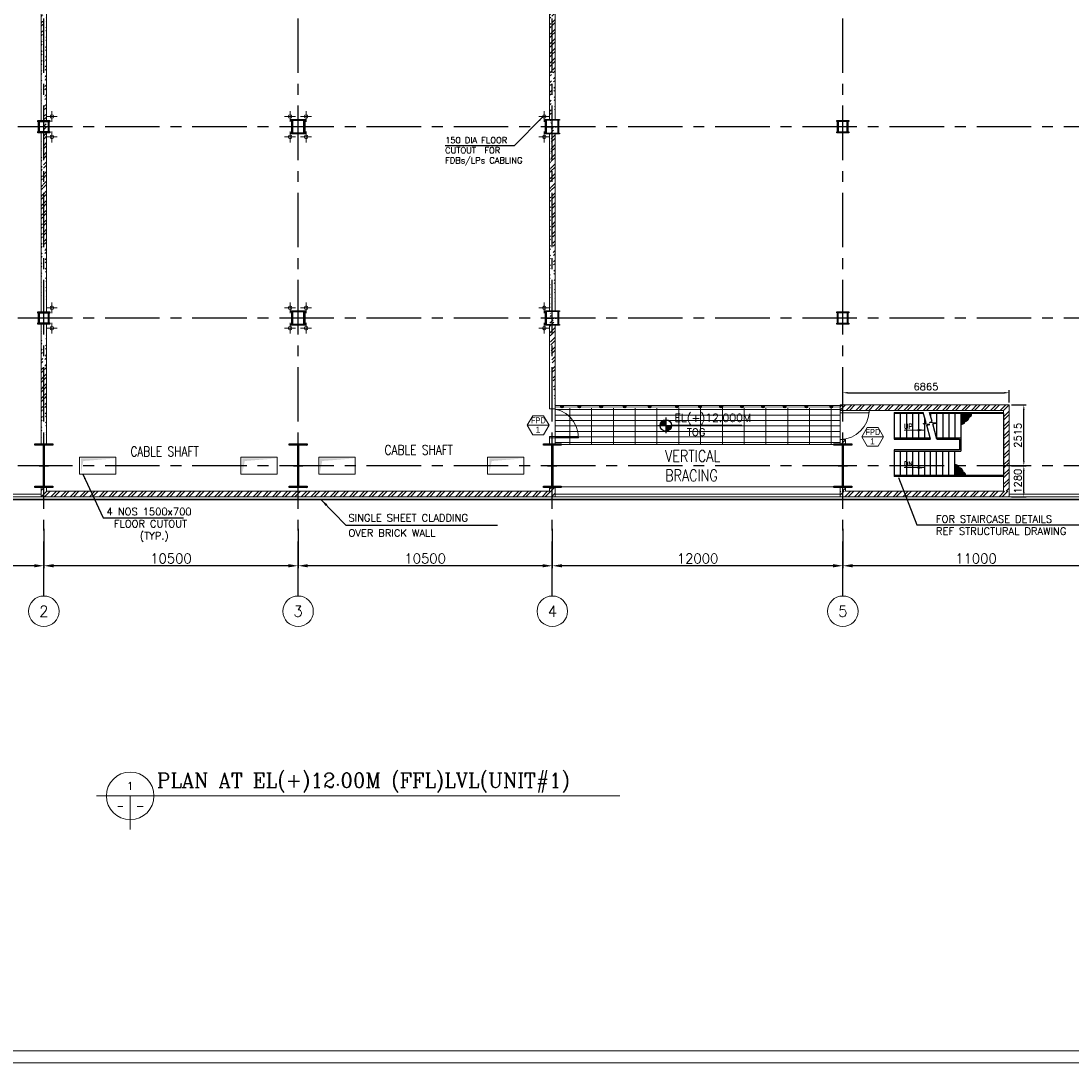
# Model space of a CAD drawing. Header units: inches. Extents: x 0 to 1544102, y -90707 to 23144100.
# Tile 128 of 181: x 477632 to 521000, y -90707 to -47677. Entities that reach past the tile are written whole.
import ezdxf
from ezdxf.enums import TextEntityAlignment as Align

# ---------------------------------------------------------------- set-up
doc = ezdxf.new("R2010")
doc.units = ezdxf.units.IN
doc.header["$LTSCALE"] = 1800
doc.header["$MEASUREMENT"] = 0
for name, pattern in [('CENTER', [2, 1.25, -0.25, 0.25, -0.25]), ('CENTER2', [1.125, 0.75, -0.125, 0.125, -0.125]), ('HIDDEN', [0.375, 0.25, -0.125])]:
    doc.linetypes.add(name, pattern=pattern)
doc.layers.get('0').update_dxf_attribs({"color": 253})
for name, color, linetype in [('1', 7, 'Continuous'), ('AUX COL', 1, 'Continuous'), ('BRACING', 1, 'HIDDEN'), ('CEN', 2, 'CENTER'), ('COL', 1, 'Continuous'), ('GRID', 251, 'CENTER'), ('STAIR', 2, 'Continuous'), ('STEEL', 231, 'Continuous')]:
    doc.layers.add(name, color=color, linetype=linetype)
for name, color, linetype, lineweight in [('2CON', 1, 'Continuous', 13), ('A-DOOR', 31, 'Continuous', 9), ('A-REMOVABLE GRATING', 252, 'Continuous', 9), ('A-WIN TAG', 3, 'Continuous', 13), ('A-WIN TAG TEXT', 3, 'Continuous', 13), ('CL', 8, 'CENTER', 15), ('CLAD-1', 3, 'Continuous', 15), ('DIM', 4, 'Continuous', 18), ('dimension line', 4, 'Continuous', 13), ('LEADER', 4, 'Continuous', 15), ('OPENING EO', 2, 'Continuous', 18), ('TEXT', 3, 'Continuous', 18), ('TIT', 4, 'Continuous', 13), ('WALL', 6, 'Continuous', 18), ('WALL HATCH', 251, 'Continuous', 13), ('WALL1', 6, 'Continuous', 18)]:
    doc.layers.add(name, color=color, linetype=linetype, lineweight=lineweight)
doc.styles.add('COMPLEX', font='complex')
doc.styles.add('ROAMNS', font='ROMANS.shx')
doc.styles.add('ROMANC', font='ROMANC.SHX')
doc.styles.add('ROMANS', font='romans.shx')
doc.styles.add('SIMPLEX-25', font='simplex.shx')
doc.styles.get("Standard").update_dxf_attribs({"font": 'arial.ttf'})
doc.linetypes.add('FENCELINE1', pattern='A,0.25,-0.1,[133,ltypeshp.shx,S=0.1,R=0,X=-0.1,Y=0],-0.1,1', length=1.45)
doc.dimstyles.new('270-TA-100', dxfattribs={"dimscale": 150, "dimtxt": 400, "dimasz": 2, "dimexe": 0.75, "dimexo": 1, "dimgap": 1, "dimtad": 1, "dimdec": 0, "dimzin": 12, "dimdsep": 46, "dimtxsty": 'ROMANS', "dimcen": 0, "dimclrd": 256, "dimclre": 256, "dimclrt": 6, "dimadec": 1, "dimazin": 3, "dimtfac": 1, "dimtdec": 0, "dimtix": 1, "dimtmove": 2, "dimatfit": 0, "dimfxl": 1.25, "dimarcsym": 2})
doc.dimstyles.new('DIM INT 1', dxfattribs={"dimtxt": 300, "dimasz": 200, "dimexe": 100, "dimexo": 100, "dimgap": 100, "dimtad": 1, "dimdec": 0, "dimzin": 13, "dimdsep": 46, "dimlunit": 5, "dimtxsty": 'ROAMNS', "dimblk2": 'OBLIQUE', "dimcen": 0.09, "dimclrd": 9, "dimclre": 9, "dimclrt": 4, "dimadec": 0, "dimazin": 0, "dimtfac": 1, "dimtdec": 0, "dimtix": 1, "dimtmove": 2, "dimatfit": 3, "dimfxl": 1, "dimtolj": 1, "dimtzin": 13, "dimarcsym": 0})
doc.dimstyles.new('DIM100 x2', dxfattribs={"dimscale": 0, "dimtxt": 400, "dimasz": 400, "dimexe": 100, "dimexo": 100, "dimgap": 100, "dimtad": 1, "dimdec": 0, "dimzin": 13, "dimdsep": 46, "dimtxsty": 'ROMANS', "dimblk2": 'OBLIQUE', "dimcen": 100, "dimdle": 100, "dimclrd": 9, "dimclre": 9, "dimclrt": 4, "dimadec": 0, "dimazin": 0, "dimtfac": 1.1, "dimtdec": 0, "dimtix": 1, "dimtmove": 2, "dimatfit": 3, "dimfxl": 1, "dimtolj": 1, "dimtzin": 13, "dimarcsym": 0})
doc.dimstyles.new('USER175', dxfattribs={"dimscale": 175, "dimtxt": 2, "dimasz": 1.75, "dimexe": 0, "dimexo": 0, "dimgap": 0.5, "dimtad": 1, "dimdec": 0, "dimzin": 0, "dimdsep": 46, "dimtxsty": 'ROMANS', "dimcen": 0, "dimclrd": 4, "dimclre": 4, "dimclrt": 4, "dimadec": 0, "dimazin": 0, "dimtfac": 0.09, "dimtdec": 0, "dimtix": 1, "dimtofl": 0, "dimtmove": 0, "dimatfit": 3, "dimfxl": 1, "dimtolj": 1, "dimtzin": 0, "dimarcsym": 0})
pattern_1 = [(45, (-98253.04, -205178.48), (-198.87378, 198.87378), []), (45, (-98120.46, -205178.48), (-198.87378, 198.87378), [])]

# ---------------------------------------------------------------- blocks, each defined once
blk = doc.blocks.new('A-ROW COLUMN')
at = {"layer": 'COL'}
h = blk.add_hatch(dxfattribs=at)
h.set_pattern_fill('ANSI31', color=256, scale=200, style=0)
h.set_pattern_definition([(45, (165226.353, 18853.894), (-17.67767, 17.67767), [])])
h.paths.add_polyline_path([(180799, 40890), (181539, 40890), (181539, 40840), (180799, 40840)])
h.paths.add_polyline_path([(181153, 42590), (181185, 42590), (181185, 40890), (181153, 40890)])
h.paths.add_polyline_path([(180799, 42640), (181539, 42640), (181539, 42590), (180799, 42590)])
blk.add_line((181169, 40840), (181169, 42640))
at = {"layer": 'CEN'}
for p, q in [((181169, 40840), (181169, 42640)), ((180977, 41740), (181360, 41740))]:
    blk.add_line(p, q, dxfattribs=at)
at = {"layer": 'COL'}
for points in [[(180799, 42640), (181539, 42640), (181539, 42590), (180799, 42590)], [(181153, 42590), (181185, 42590), (181185, 40890), (181153, 40890)], [(180799, 40890), (181539, 40890), (181539, 40840), (180799, 40840)]]:
    blk.add_lwpolyline(points, close=True, dxfattribs=at)
blk = doc.blocks.new('M_Single-Panel 1 - 1200 x 2100mm SD-282104-8_50M')
at = {"layer": 'A-DOOR', "lineweight": 18}
for p, q in [((549, 115), (549, 1315)), ((600, 1315), (549, 1315)), ((600, 115), (600, 1315)), ((600, 115), (549, 115))]:
    blk.add_line(p, q, dxfattribs=at)
at = {"layer": 'A-DOOR'}
blk.add_arc((600, 115), 1200, 90, 180, dxfattribs=at)
blk = doc.blocks.new('M_Door Single - 1200 x 2100mm D1-Level 1')
at = {"layer": 'A-DOOR'}
for p, q in [((500, 115), (500, 1315)), ((600, 1315), (500, 1315)), ((600, 115), (600, 1315)), ((600, 115), (500, 115))]:
    blk.add_line(p, q, dxfattribs=at)
blk.add_arc((600, 115), 1200, 90, 180, dxfattribs=at)
blk = doc.blocks.new('*D1627')
at = {"layer": 'Defpoints', "color": 0, "transparency": 16777216}
for p in [(499576, -68547), (511576, -69691), (499576, -70173)]:
    blk.add_point(p, dxfattribs=at)
at = {"layer": 'dimension line', "color": 9, "lineweight": -2, "transparency": 16777216}
for p, q in [((499576, -68647), (499576, -70273)), ((511576, -69791), (511576, -70273)), ((511176, -70173), (499976, -70173))]:
    blk.add_line(p, q, dxfattribs=at)
at = {"layer": 'dimension line', "color": 9, "transparency": 16777216}
for points in [[(499976, -70106), (499976, -70239), (499576, -70173)], [(511176, -70106), (511176, -70239), (511576, -70173)]]:
    blk.add_solid(points, dxfattribs=at)
at = {"layer": 'dimension line', "color": 4, "transparency": 16777216, "insert": (505576, -69873), "char_height": 400, "attachment_point": 5, "style": 'ROMANS'}
blk.add_mtext('\\A1;12000', dxfattribs=at)
blk = doc.blocks.new('_Oblique')
at = {"color": 0, "linetype": 'ByBlock', "lineweight": -2}
blk.add_line((-0.5, -0.5), (0.5, 0.5), dxfattribs=at)
blk = doc.blocks.new('*D1628')
at = {"layer": 'Defpoints', "color": 0, "transparency": 16777216}
for p in [(478576, -68547), (489076, -69691), (478576, -70173)]:
    blk.add_point(p, dxfattribs=at)
at = {"layer": 'dimension line', "color": 9, "lineweight": -2, "transparency": 16777216}
for p, q in [((478576, -68647), (478576, -70273)), ((489076, -69791), (489076, -70273)), ((488676, -70173), (478976, -70173))]:
    blk.add_line(p, q, dxfattribs=at)
at = {"layer": 'dimension line', "color": 9, "transparency": 16777216}
for points in [[(478976, -70106), (478976, -70239), (478576, -70173)], [(488676, -70106), (488676, -70239), (489076, -70173)]]:
    blk.add_solid(points, dxfattribs=at)
at = {"layer": 'dimension line', "color": 4, "transparency": 16777216, "insert": (483826, -69873), "char_height": 400, "attachment_point": 5, "style": 'ROMANS'}
blk.add_mtext('\\A1;10500', dxfattribs=at)
blk = doc.blocks.new('*D1629')
at = {"layer": 'Defpoints', "color": 0, "transparency": 16777216}
for p in [(489076, -68547), (499576, -69691), (489076, -70173)]:
    blk.add_point(p, dxfattribs=at)
at = {"layer": 'dimension line', "color": 9, "lineweight": -2, "transparency": 16777216}
for p, q in [((489076, -68647), (489076, -70273)), ((499576, -69791), (499576, -70273)), ((499176, -70173), (489476, -70173))]:
    blk.add_line(p, q, dxfattribs=at)
at = {"layer": 'dimension line', "color": 9, "transparency": 16777216}
for points in [[(489476, -70106), (489476, -70239), (489076, -70173)], [(499176, -70106), (499176, -70239), (499576, -70173)]]:
    blk.add_solid(points, dxfattribs=at)
at = {"layer": 'dimension line', "color": 4, "transparency": 16777216, "insert": (494326, -69873), "char_height": 400, "attachment_point": 5, "style": 'ROMANS'}
blk.add_mtext('\\A1;10500', dxfattribs=at)
blk = doc.blocks.new('*D1630')
at = {"layer": 'Defpoints', "color": 0, "transparency": 16777216}
for p in [(466576, -68547), (478576, -69691), (466576, -70173)]:
    blk.add_point(p, dxfattribs=at)
at = {"layer": 'dimension line', "color": 9, "lineweight": -2, "transparency": 16777216}
for p, q in [((466576, -68647), (466576, -70273)), ((478576, -69791), (478576, -70273)), ((478176, -70173), (466976, -70173))]:
    blk.add_line(p, q, dxfattribs=at)
at = {"layer": 'dimension line', "color": 9, "transparency": 16777216}
for points in [[(466976, -70106), (466976, -70239), (466576, -70173)], [(478176, -70106), (478176, -70239), (478576, -70173)]]:
    blk.add_solid(points, dxfattribs=at)
at = {"layer": 'dimension line', "color": 4, "transparency": 16777216, "insert": (472576, -69873), "char_height": 400, "attachment_point": 5, "style": 'ROMANS'}
blk.add_mtext('\\A1;12000', dxfattribs=at)
blk = doc.blocks.new('GRD')
at = {"layer": 'CL', "linetype": 'Continuous'}
blk.add_circle((0, 419.99985), 419.99985, dxfattribs=at)
at = {"layer": 'CL', "color": 4, "style": 'COMPLEX'}
blk.add_attdef('GRD', text='', height=300, dxfattribs=at).set_placement((0, 419.99985), align=Align.MIDDLE)
blk = doc.blocks.new('*D1631')
at = {"layer": 'Defpoints', "color": 0, "transparency": 16777216}
for p in [(511576, -68547), (522576, -69691), (511576, -70173)]:
    blk.add_point(p, dxfattribs=at)
at = {"layer": 'dimension line', "color": 9, "lineweight": -2, "transparency": 16777216}
for p, q in [((511576, -68647), (511576, -70273)), ((522576, -69791), (522576, -70273)), ((522176, -70173), (511976, -70173))]:
    blk.add_line(p, q, dxfattribs=at)
at = {"layer": 'dimension line', "color": 9, "transparency": 16777216}
for points in [[(511976, -70106), (511976, -70239), (511576, -70173)], [(522176, -70106), (522176, -70239), (522576, -70173)]]:
    blk.add_solid(points, dxfattribs=at)
at = {"layer": 'dimension line', "color": 4, "transparency": 16777216, "insert": (517076, -69873), "char_height": 400, "attachment_point": 5, "style": 'ROMANS'}
blk.add_mtext('\\A1;11000', dxfattribs=at)
blk = doc.blocks.new('*D1864')
at = {"layer": 'Defpoints', "color": 0, "transparency": 16777216}
for p in [(518441, -63028), (511576, -63526), (518441, -63526)]:
    blk.add_point(p, dxfattribs=at)
at = {"layer": 'DIM', "color": 9, "lineweight": -2, "transparency": 16777216}
for p, q in [((511576, -63426), (511576, -62928)), ((511776, -63028), (518241, -63028)), ((518441, -63426), (518441, -62928))]:
    blk.add_line(p, q, dxfattribs=at)
at = {"layer": 'DIM', "color": 9, "transparency": 16777216}
for points in [[(511776, -62995), (511776, -63062), (511576, -63028)], [(518241, -62995), (518241, -63062), (518441, -63028)]]:
    blk.add_solid(points, dxfattribs=at)
at = {"layer": 'DIM', "color": 4, "transparency": 16777216, "insert": (515008, -62778), "char_height": 300, "attachment_point": 5, "style": 'ROAMNS'}
blk.add_mtext('\\A1;6865', dxfattribs=at)
blk = doc.blocks.new('*D1865')
at = {"layer": 'Defpoints', "color": 0, "transparency": 16777216}
for p in [(518441, -63526), (519051, -63526), (518441, -66041)]:
    blk.add_point(p, dxfattribs=at)
at = {"layer": 'DIM', "color": 9, "lineweight": -2, "transparency": 16777216}
for p, q in [((518541, -63526), (519151, -63526)), ((519051, -65841), (519051, -63726)), ((518541, -66041), (519151, -66041))]:
    blk.add_line(p, q, dxfattribs=at)
at = {"layer": 'DIM', "color": 9, "transparency": 16777216}
for points in [[(519018, -63726), (519084, -63726), (519051, -63526)], [(519018, -65841), (519084, -65841), (519051, -66041)]]:
    blk.add_solid(points, dxfattribs=at)
at = {"layer": 'DIM', "color": 4, "transparency": 16777216, "insert": (518801, -64784), "char_height": 300, "attachment_point": 5, "rotation": 90, "style": 'ROAMNS'}
blk.add_mtext('\\A1;2515', dxfattribs=at)
blk = doc.blocks.new('*D1866')
at = {"layer": 'Defpoints', "color": 0, "transparency": 16777216}
for p in [(518441, -66041), (519051, -66041), (518441, -67321)]:
    blk.add_point(p, dxfattribs=at)
at = {"layer": 'DIM', "color": 9, "lineweight": -2, "transparency": 16777216}
for p, q in [((518541, -66041), (519151, -66041)), ((519051, -67121), (519051, -66241)), ((518541, -67321), (519151, -67321))]:
    blk.add_line(p, q, dxfattribs=at)
at = {"layer": 'DIM', "color": 9, "transparency": 16777216}
for points in [[(519018, -66241), (519084, -66241), (519051, -66041)], [(519018, -67121), (519084, -67121), (519051, -67321)]]:
    blk.add_solid(points, dxfattribs=at)
at = {"layer": 'DIM', "color": 4, "transparency": 16777216, "insert": (518801, -66681), "char_height": 300, "attachment_point": 5, "rotation": 90, "style": 'ROAMNS'}
blk.add_mtext('\\A1;1280', dxfattribs=at)
blk = doc.blocks.new('PL-FFL2')
at = {"layer": '1'}
h = blk.add_hatch(color=7, dxfattribs=at)
h.paths.add_polyline_path([(3.09, 1.96, 0.414214), (1.09, -0.04), (3.09, -0.04)])
h.paths.add_polyline_path([(5.09, -0.04), (3.09, -0.04), (3.09, -2.04, 0.414214)])
at = {"layer": '1', "color": 1, "linetype": 'Continuous'}
for p, q in [((3.09, 2.74), (3.09, -2.74)), ((29.24, 0), (4.78, 0)), ((4.78, 0), (5.09, 0)), ((0.31, -0.04), (5.09, -0.04))]:
    blk.add_line(p, q, dxfattribs=at)
blk.add_circle((3.09, -0.04), 2, dxfattribs=at)
at = {"layer": '1', "color": 4, "linetype": 'Continuous'}
blk.add_attdef('EL(+)', text='', height=2.75, dxfattribs=at).set_placement((18.98, 2.4), align=Align.MIDDLE)
at = {"layer": '1', "color": 3, "linetype": 'Continuous'}
blk.add_attdef('XXX', text='', height=2.5, dxfattribs=at).set_placement((18.44, -3.52), align=Align.MIDDLE)
blk = doc.blocks.new('STAIR AT A-ROW 3.50M')
at = {"layer": 'STAIR'}
h = blk.add_hatch(dxfattribs=at)
h.set_pattern_fill('GRATE', color=256, scale=1500, style=0)
h.set_pattern_definition([(0, (-137448.487, -31294.633), (0, 46.875), []), (90, (-137448.49, -31294.63), (-187.5, 1e-14), [])])
h.paths.add_polyline_path([(-917, -259, 0.269537), (-806, -119), (-1265, -119), (-1265, -549, 0.388318), (-1092, -447, 0.326637)])
h = blk.add_hatch(dxfattribs=at)
h.set_pattern_fill('GRATE', color=256, scale=1500, style=0)
h.set_pattern_definition([(0, (-137698.487, 28505.11), (0, -46.875), []), (270, (-137698.49, 28505.11), (-187.5, -1e-14), [])])
h.paths.add_polyline_path([(-1167, -2531, -0.269537), (-1056, -2670), (-1515, -2670), (-1515, -2241, -0.388318), (-1342, -2343, -0.326637)])
for p, q in [((-2813, -119), (-4015, -119)), ((-1265, -119), (-2542, -119)), ((495, -119), (-1265, -119)), ((-1265, -2670), (-4015, -2670)), ((495, -2670), (-1265, -2670))]:
    blk.add_line(p, q, dxfattribs=at)
at = {"layer": 'STAIR', "linetype": 'FENCELINE1', "ltscale": 0.25}
for points in [[(-4015, -69), (-2827, -69)], [(-2557, -69), (495, -69)], [(-4015, -1169), (-2521, -1169)], [(-2251, -1169), (-1315, -1169), (-1315, -1620), (-4015, -1620)], [(495, -2720), (-1265, -2720), (-4015, -2720)]]:
    blk.add_lwpolyline(points, dxfattribs=at)
at = {"layer": 'STAIR'}
for points in [[(-4015, -69), (-4015, -1169)], [(-3765, -119), (-3765, -1119)], [(-3515, -119), (-3515, -1119)], [(-3265, -119), (-3265, -1119)], [(-3015, -119), (-3015, -1119)], [(-2521, -1169), (-2677, -593), (-2549, -563), (-2818, -537), (-2699, -504), (-2827, -69)], [(-2765, -280), (-2765, -1119)], [(-2251, -1169), (-2422, -540), (-2294, -510), (-2563, -484), (-2444, -451), (-2557, -69)], [(-2515, -119), (-2515, -210)], [(-2265, -119), (-2265, -1119)], [(-2015, -119), (-2015, -1119)], [(-1765, -119), (-1765, -1119)], [(-1515, -119), (-1515, -1119)], [(-1265, -119), (-1265, -1670)], [(495, -119), (495, -2670)], [(-4015, -1119), (-2534, -1119)], [(-2265, -1119), (-1265, -1119)], [(-4015, -1620), (-4015, -2720)], [(-4015, -1670), (-1265, -1670)], [(-3765, -1670), (-3765, -2670)], [(-3515, -1670), (-3515, -2670)], [(-3265, -1670), (-3265, -2670)], [(-3015, -1670), (-3015, -2670)], [(-2765, -1670), (-2765, -2670)], [(-2515, -2670), (-2515, -1670)], [(-2265, -2670), (-2265, -1670)], [(-2015, -2670), (-2015, -1670)], [(-1765, -2670), (-1765, -1670)], [(-1515, -2670), (-1515, -1670)]]:
    blk.add_lwpolyline(points, dxfattribs=at)
for centre, radius, start, end in [((-1133, -233), 217, 280.8052, 353.161), ((-982, -93), 178, 291.2949, 351.6342), ((-1234, -403), 149, 258.1134, 343.0018), ((-1484, -2386), 149, 16.9982, 101.8866), ((-1383, -2557), 217, 6.839, 79.1948), ((-1232, -2696), 178, 8.3658, 68.7051)]:
    blk.add_arc(centre, radius, start, end, dxfattribs=at)
at = {"layer": 'TEXT', "style": 'ROMANC'}
for s, p in [('UP', (-3618, -744)), ('DN', (-3618, -2295))]:
    blk.add_text(s, height=200, dxfattribs=at).set_placement(p)
at = {"layer": 'DIM'}
for points in [[(-2736, -798), (-3600, -798)], [(-2736, -2349), (-3600, -2349)]]:
    blk.add_leader(points, dimstyle='USER175', dxfattribs=at)

msp = doc.modelspace()

# ---------------------------------------------------------------- hatches: boundary and pattern name
h = msp.add_hatch(color=256)
h.dxf.hatch_style = 1
h.paths.add_polyline_path([(499931.83, -63606.1, 1), (500031.83, -63606.1, 1)])
h = msp.add_hatch(color=256)
h.dxf.hatch_style = 1
h.paths.add_polyline_path([(500643.92, -63606.1, 1), (500743.92, -63606.1, 1)])
h = msp.add_hatch(color=256)
h.dxf.hatch_style = 1
h.paths.add_polyline_path([(501544.75, -63606.1, 1), (501644.75, -63606.1, 1)])
h = msp.add_hatch(color=256)
h.dxf.hatch_style = 1
h.paths.add_polyline_path([(502516.34, -63606.1, 1), (502616.34, -63606.1, 1)])
h = msp.add_hatch(color=256)
h.dxf.hatch_style = 1
h.paths.add_polyline_path([(503548.25, -63606.1, 1), (503648.25, -63606.1, 1)])
h = msp.add_hatch(color=256)
h.dxf.hatch_style = 1
h.paths.add_polyline_path([(504675.3, -63606.1, 1), (504775.3, -63606.1, 1)])
h = msp.add_hatch(color=256)
h.dxf.hatch_style = 1
h.paths.add_polyline_path([(505627.45, -63606.1, 1), (505727.45, -63606.1, 1)])
h = msp.add_hatch(color=256)
h.dxf.hatch_style = 1
h.paths.add_polyline_path([(506501.88, -63606.1, 1), (506601.88, -63606.1, 1)])
h = msp.add_hatch(color=256)
h.dxf.hatch_style = 1
h.paths.add_polyline_path([(507356.88, -63606.1, 1), (507456.88, -63606.1, 1)])
h = msp.add_hatch(color=256)
h.dxf.hatch_style = 1
h.paths.add_polyline_path([(508231.31, -63606.1, 1), (508331.31, -63606.1, 1)])
h = msp.add_hatch(color=256)
h.dxf.hatch_style = 1
h.paths.add_polyline_path([(509125.17, -63606.1, 1), (509225.17, -63606.1, 1)])
h = msp.add_hatch(color=256)
h.dxf.hatch_style = 1
h.paths.add_polyline_path([(510019.03, -63606.1, 1), (510119.03, -63606.1, 1)])
h = msp.add_hatch(color=256)
h.dxf.hatch_style = 1
h.paths.add_polyline_path([(511048.91, -63606.1, 1), (511148.91, -63606.1, 1)])
at = {"layer": 'A-REMOVABLE GRATING'}
h = msp.add_hatch(dxfattribs=at)
h.set_pattern_fill('GRATE', color=256, scale=7200, style=0)
h.set_pattern_definition([(0, (-122500, -177126.32), (0, 225), []), (90, (-122500, -177126.3), (-900, 6e-14), [])])
h.paths.add_polyline_path([(511460.79, -65156.1), (511460.79, -63656.1), (499690.79, -63656.1), (499690.79, -65156.1)])
at = {"layer": 'WALL HATCH'}
h = msp.add_hatch(dxfattribs=at)
h.set_pattern_fill('ANSI32', color=256, scale=750, style=0)
edge = h.paths.add_edge_path()
edge.add_line((499690.79, -23841.43), (499690.79, -35141.43))
edge.add_line((499460.79, -23841.43), (499460.79, -35141.43))
edge.add_line((499690.79, -36941.43), (499690.79, -45741.43))
edge.add_line((499460.79, -36941.43), (499460.79, -45741.43))
edge.add_line((499690.79, -46341.43), (499690.79, -51741.43))
edge.add_line((499460.79, -46341.43), (499460.79, -51741.43))
edge.add_line((499690.79, -52341.43), (499690.79, -59641.43))
edge.add_line((499460.79, -52341.43), (499460.79, -59641.43))
edge.add_line((499690.79, -60241.43), (499690.79, -63686.24))
edge.add_line((499460.79, -60241.43), (499460.79, -63686.24))
h = msp.add_hatch(dxfattribs=at)
h.set_pattern_fill('ANSI32', color=256, scale=750, style=0)
edge = h.paths.add_edge_path()
edge.add_line((478690.79, -52291.43), (478690.79, -59691.43))
edge.add_line((478460.79, -52291.43), (478460.79, -59691.43))
edge.add_line((478690.79, -46291.43), (478690.79, -51791.43))
edge.add_line((478460.79, -46291.43), (478460.79, -51791.43))
edge.add_line((478690.79, -36941.43), (478690.79, -45791.43))
edge.add_line((478460.79, -36941.43), (478460.79, -45791.43))
h = msp.add_hatch(dxfattribs=at)
h.set_pattern_fill('ANSI32', color=256, scale=750, style=0)
edge = h.paths.add_edge_path()
edge.add_line((478690.79, -60191.43), (478690.79, -65141.43))
edge.add_line((478460.79, -60191.43), (478460.79, -65141.43))
h = msp.add_hatch(dxfattribs=at)
h.set_pattern_fill('ANSI32', color=256, scale=750, style=0)
h.set_pattern_definition(pattern_1)
h.paths.add_polyline_path([(511460.79, -63756.43), (511790.79, -63756.43), (511790.79, -63541.1), (511460.79, -63541.1)])
h.paths.add_polyline_path([(511690.79, -66941.43), (511460.79, -66941.43), (511460.79, -67091.43), (511690.79, -67091.43)])
edge = h.paths.add_edge_path()
edge.add_line((511460.79, -65141.43), (511690.79, -65141.43))
edge.add_line((511690.79, -65141.43), (511690.79, -64971.1))
edge.add_arc((511690.79, -63771.1), 1200, 258.949935, 270, ccw=False)
edge.add_line((511460.79, -64948.85), (511460.79, -65141.43))
h = msp.add_hatch(dxfattribs=at)
h.set_pattern_fill('ANSI32', color=256, scale=750, style=0)
h.set_pattern_definition(pattern_1)
h.paths.add_polyline_path([(511790.79, -63526.43), (511790.79, -63756.43), (518210.79, -63756.43), (518210.79, -66041.43), (518440.79, -66041.43), (518440.79, -63526.43)])
h.paths.add_polyline_path([(518210.79, -67091.43), (518440.79, -67091.43), (518440.79, -66041.43), (518210.79, -66041.43)])
h = msp.add_hatch(dxfattribs=at)
h.set_pattern_fill('ANSI32', color=256, scale=750, style=0)
h.set_pattern_definition([(45, (24861.96, 29156.43), (-198.87378, 198.87378), []), (45, (24994.54, 29156.43), (-198.87378, 198.87378), [])])
h.paths.add_polyline_path([(499690.79, -66941.43), (499460.79, -66941.43), (499460.79, -67091.43), (478690.79, -67091.43), (478690.79, -66941.43), (478460.79, -66941.43), (478460.79, -67321.43), (499690.79, -67321.43)])
h = msp.add_hatch(dxfattribs=at)
h.set_pattern_fill('ANSI32', color=256, scale=750, style=0)
h.set_pattern_definition([(45, (24246.96, 29156.43), (-198.87378, 198.87378), []), (45, (24379.54, 29156.43), (-198.87378, 198.87378), [])])
h.paths.add_polyline_path([(518440.79, -67091.43), (511460.79, -67091.43), (511460.79, -67321.43), (518440.79, -67321.43)])

# ---------------------------------------------------------------- linework, layer by layer
at = {"color": 2, "linetype": 'CENTER2', "ltscale": 0.15}
for p, q in [((478800.79, -52041.43), (478350.79, -52041.43)), ((478575.79, -52291.43), (478575.79, -51791.43)), ((511800.79, -52041.43), (511350.79, -52041.43)), ((511575.79, -52291.43), (511575.79, -51791.43)), ((478575.79, -60191.43), (478575.79, -59691.43)), ((511575.79, -60191.43), (511575.79, -59691.43)), ((478800.79, -59941.43), (478350.79, -59941.43)), ((511800.79, -59941.43), (511350.79, -59941.43))]:
    msp.add_line(p, q, dxfattribs=at)
at = {"color": 2, "linetype": 'CENTER2', "ltscale": 0.25}
for p, q in [((489350.79, -52041.43), (488800.79, -52041.43)), ((489075.79, -52341.43), (489075.79, -51741.43)), ((499300.79, -52041.43), (499850.79, -52041.43)), ((499575.79, -52341.43), (499575.79, -51741.43)), ((489075.79, -60241.43), (489075.79, -59641.43)), ((499575.79, -60241.43), (499575.79, -59641.43)), ((489350.79, -59941.43), (488800.79, -59941.43)), ((499300.79, -59941.43), (499850.79, -59941.43))]:
    msp.add_line(p, q, dxfattribs=at)
msp.add_lwpolyline([(499690.79, -63556.1), (511460.79, -63556.1)])
for centre in [(499981.83, -63606.1), (500693.92, -63606.1), (501594.75, -63606.1), (502566.34, -63606.1), (503598.25, -63606.1), (504725.3, -63606.1), (505677.45, -63606.1), (506551.88, -63606.1), (507406.88, -63606.1), (508281.31, -63606.1), (509175.17, -63606.1), (510069.03, -63606.1), (511098.91, -63606.1)]:
    msp.add_circle(centre, 50)
at = {"layer": '2CON'}
for p, q in [((499441, -64371.07), (498541, -64371.07)), ((513257.81, -64846.36), (512357.81, -64846.36))]:
    msp.add_line(p, q, dxfattribs=at)
at = {"layer": 'A-DOOR'}
for points in [[(442445.65, 81413.39), (665120.48, 81413.39), (665120.48, -90706.52), (442445.65, -90706.52)], [(442945.65, 80913.39), (664620.48, 80913.39), (664620.48, -90206.52), (442945.65, -90206.52)]]:
    msp.add_lwpolyline(points, close=True, dxfattribs=at)
at = {"layer": 'A-REMOVABLE GRATING'}
for p, q in [((499690.79, -64886.24), (499690.79, -63686.24)), ((511460.79, -63556.1), (511460.79, -65156.1))]:
    msp.add_line(p, q, dxfattribs=at)
at = {"layer": 'A-WIN TAG'}
for points in [[(498766, -63981.36), (498541, -64371.07), (498766, -64760.78), (499216, -64760.78), (499441, -64371.07), (499216, -63981.36)], [(512582.81, -64456.65), (512357.81, -64846.36), (512582.81, -65236.07), (513032.81, -65236.07), (513257.81, -64846.36), (513032.81, -64456.65)]]:
    msp.add_lwpolyline(points, close=True, dxfattribs=at)
at = {"layer": 'AUX COL'}
for p, q in [((478350.79, -52241.43), (478350.79, -51841.43)), ((478390.79, -52241.43), (478390.79, -51841.43)), ((478760.79, -52241.43), (478760.79, -51841.43)), ((478800.79, -52241.43), (478800.79, -51841.43)), ((488800.79, -51791.43), (488800.79, -52291.43)), ((488850.79, -51791.43), (488850.79, -52291.43)), ((489300.79, -51791.43), (489300.79, -52291.43)), ((489350.79, -51791.43), (489350.79, -52291.43)), ((499300.79, -52305.43), (499300.79, -51777.43)), ((499336.79, -52305.43), (499336.79, -51777.43)), ((499814.79, -52305.43), (499814.79, -51777.43)), ((499850.79, -52305.43), (499850.79, -51777.43)), ((511350.79, -52251.43), (511350.79, -51831.43)), ((511390.79, -52251.43), (511390.79, -51831.43)), ((511760.79, -52251.43), (511760.79, -51831.43)), ((511800.79, -52251.43), (511800.79, -51831.43)), ((478350.79, -60141.43), (478350.79, -59741.43)), ((478390.79, -60141.43), (478390.79, -59741.43)), ((478760.79, -60141.43), (478760.79, -59741.43)), ((478800.79, -60141.43), (478800.79, -59741.43)), ((488800.79, -59691.43), (488800.79, -60191.43)), ((488850.79, -59691.43), (488850.79, -60191.43)), ((489300.79, -59691.43), (489300.79, -60191.43)), ((489350.79, -59691.43), (489350.79, -60191.43)), ((499300.79, -60205.43), (499300.79, -59677.43)), ((499336.79, -60205.43), (499336.79, -59677.43)), ((499814.79, -60205.43), (499814.79, -59677.43)), ((499850.79, -60205.43), (499850.79, -59677.43)), ((511350.79, -60155.43), (511350.79, -59727.43)), ((511378.79, -60155.43), (511378.79, -59727.43)), ((511772.79, -60155.43), (511772.79, -59727.43)), ((511800.79, -60155.43), (511800.79, -59727.43))]:
    msp.add_line(p, q, dxfattribs=at)
for points in [[(478325.79, -51791.43), (478825.79, -51791.43), (478825.79, -51841.43), (478325.79, -51841.43)], [(488775.79, -51741.43), (489375.79, -51741.43), (489375.79, -51791.43), (488775.79, -51791.43)], [(499275.79, -51741.43), (499875.79, -51741.43), (499875.79, -51777.43), (499275.79, -51777.43)], [(511325.79, -51791.43), (511825.79, -51791.43), (511825.79, -51831.43), (511325.79, -51831.43)], [(478325.79, -52241.43), (478825.79, -52241.43), (478825.79, -52291.43), (478325.79, -52291.43)], [(488775.79, -52291.43), (489375.79, -52291.43), (489375.79, -52341.43), (488775.79, -52341.43)], [(499275.79, -52305.43), (499875.79, -52305.43), (499875.79, -52341.43), (499275.79, -52341.43)], [(511325.79, -52251.43), (511825.79, -52251.43), (511825.79, -52291.43), (511325.79, -52291.43)], [(478325.79, -59691.43), (478825.79, -59691.43), (478825.79, -59741.43), (478325.79, -59741.43)], [(488775.79, -59641.43), (489375.79, -59641.43), (489375.79, -59691.43), (488775.79, -59691.43)], [(499275.79, -59641.43), (499875.79, -59641.43), (499875.79, -59677.43), (499275.79, -59677.43)], [(511325.79, -59691.43), (511825.79, -59691.43), (511825.79, -59727.43), (511325.79, -59727.43)], [(478325.79, -60141.43), (478825.79, -60141.43), (478825.79, -60191.43), (478325.79, -60191.43)], [(488775.79, -60191.43), (489375.79, -60191.43), (489375.79, -60241.43), (488775.79, -60241.43)], [(499275.79, -60205.43), (499875.79, -60205.43), (499875.79, -60241.43), (499275.79, -60241.43)], [(511325.79, -60155.43), (511825.79, -60155.43), (511825.79, -60191.43), (511325.79, -60191.43)]]:
    msp.add_lwpolyline(points, close=True, dxfattribs=at)
at = {"layer": 'BRACING', "const_width": 40}
for points in [[(499945.79, -65166.43), (511205.79, -65166.43)], [(499945.79, -66916.43), (511205.79, -66916.43)]]:
    msp.add_lwpolyline(points, dxfattribs=at)
at = {"layer": 'CL'}
for p, q in [((478906.09, -51394.95), (478906.09, -51844.95)), ((488745.92, -51394.95), (488745.92, -51844.95)), ((489406.09, -51394.95), (489406.09, -51844.95)), ((499245.92, -51394.95), (499245.92, -51844.95)), ((479131.09, -51619.95), (478681.09, -51619.95)), ((488970.92, -51619.95), (488520.92, -51619.95)), ((489631.09, -51619.95), (489181.09, -51619.95)), ((499470.92, -51619.95), (499020.92, -51619.95)), ((479131.09, -52462.95), (478681.09, -52462.95)), ((478906.09, -52237.95), (478906.09, -52687.95)), ((488970.92, -52462.95), (488520.92, -52462.95)), ((488745.92, -52237.95), (488745.92, -52687.95)), ((489631.09, -52462.95), (489181.09, -52462.95)), ((489406.09, -52237.95), (489406.09, -52687.95)), ((499470.92, -52462.95), (499020.92, -52462.95)), ((499245.92, -52237.95), (499245.92, -52687.95)), ((478906.09, -59294.95), (478906.09, -59744.95)), ((488745.92, -59294.95), (488745.92, -59744.95)), ((489406.09, -59294.95), (489406.09, -59744.95)), ((499245.92, -59294.95), (499245.92, -59744.95)), ((479131.09, -59519.95), (478681.09, -59519.95)), ((488970.92, -59519.95), (488520.92, -59519.95)), ((489631.09, -59519.95), (489181.09, -59519.95)), ((499470.92, -59519.95), (499020.92, -59519.95)), ((478906.09, -60137.95), (478906.09, -60587.95)), ((488745.92, -60137.95), (488745.92, -60587.95)), ((489406.09, -60137.95), (489406.09, -60587.95)), ((499245.92, -60137.95), (499245.92, -60587.95)), ((479131.09, -60362.95), (478681.09, -60362.95)), ((488970.92, -60362.95), (488520.92, -60362.95)), ((489631.09, -60362.95), (489181.09, -60362.95)), ((499470.92, -60362.95), (499020.92, -60362.95))]:
    msp.add_line(p, q, dxfattribs=at)
at = {"layer": 'CLAD-1', "flags": 128}
for points in [[(526555.28, -67449.43), (465672.79, -67449.43), (465672.79, -34633.43), (466332.79, -34633.43)], [(526555.28, -67421.43), (465700.79, -67421.43), (465700.79, -34661.43), (466360.79, -34661.43)]]:
    msp.add_lwpolyline(points, dxfattribs=at)
at = {"layer": 'GRID'}
for p, q in [((511575.79, -71422), (511575.79, -19541.43)), ((478575.79, -71422), (478575.79, -20041.43)), ((489075.79, -71422), (489075.79, -20041.43)), ((499575.79, -71422), (499575.79, -20041.43)), ((526555.28, -52041.43), (464575.79, -52041.43)), ((526555.28, -59941.43), (464575.79, -59941.43)), ((526555.28, -66041.43), (461840.78, -66041.43))]:
    msp.add_line(p, q, dxfattribs=at)
at = {"layer": 'OPENING EO'}
for points in [[(480050.95, -65691.43), (481550.95, -65691.43), (481550.95, -66391.43), (480050.95, -66391.43)], [(486715.92, -65691.43), (488215.92, -65691.43), (488215.92, -66391.43), (486715.92, -66391.43)], [(489935.98, -65691.43), (491435.98, -65691.43), (491435.98, -66391.43), (489935.98, -66391.43)], [(496901.21, -65691.43), (498401.21, -65691.43), (498401.21, -66391.43), (496901.21, -66391.43)]]:
    msp.add_lwpolyline(points, close=True, dxfattribs=at)
at = {"layer": 'OPENING EO', "color": 7}
for centre in [(478906.09, -51619.95), (488745.92, -51619.95), (489406.09, -51619.95), (499245.92, -51619.95), (478906.09, -52462.95), (488745.92, -52462.95), (489406.09, -52462.95), (499245.92, -52462.95), (478906.09, -59519.95), (488745.92, -59519.95), (489405.67, -59519.95), (499245.92, -59519.95), (478906.09, -60362.95), (488745.92, -60362.95), (489406.09, -60362.95), (499245.92, -60362.95)]:
    msp.add_circle(centre, 75, dxfattribs=at)
at = {"layer": 'OPENING EO', "color": 5}
for points in [[(481497.35, -65741.43), (480108.67, -65741.43), (480205.51, -65847.07), (480108.67, -66341.43)], [(488164.56, -65741.43), (486775.88, -65741.43), (486872.71, -65847.07), (486775.88, -66341.43)], [(491364.71, -65741.43), (489976.03, -65741.43), (490072.86, -65847.07), (489976.03, -66341.43)], [(498364.96, -65741.43), (496976.28, -65741.43), (497073.11, -65847.07), (496976.28, -66341.43)]]:
    msp.add_solid(points, dxfattribs=at)
at = {"layer": 'STEEL', "const_width": 15}
for points in [[(511460.79, -63656.1), (499690.79, -63656.1)], [(499575.79, -65156.1), (511460.79, -65156.1)]]:
    msp.add_lwpolyline(points, dxfattribs=at)
at = {"layer": 'TIT'}
for p, q in [((480754.01, -79675.78), (502359.26, -79675.78)), ((482142.51, -79675.78), (482142.51, -81064.28))]:
    msp.add_line(p, q, dxfattribs=at)
msp.add_circle((482142.51, -79675.78), 981.82, dxfattribs=at)
at = {"layer": 'WALL'}
for p, q in [((478460.79, -46291.43), (478460.79, -51791.43)), ((478690.79, -46291.43), (478690.79, -51791.43)), ((499460.79, -46341.43), (499460.79, -51741.43)), ((499690.79, -46341.43), (499690.79, -51741.43)), ((478460.79, -52291.43), (478460.79, -59691.43)), ((478690.79, -52291.43), (478690.79, -59691.43)), ((499460.79, -52341.43), (499460.79, -59641.43)), ((499690.79, -52341.43), (499690.79, -59641.43)), ((478460.79, -60191.43), (478460.79, -65141.43)), ((478690.79, -60191.43), (478690.79, -65141.43)), ((499460.79, -60241.43), (499460.79, -63686.24)), ((499690.79, -60241.43), (499690.79, -63686.24)), ((499460.79, -63686.24), (499690.79, -63686.24)), ((511460.79, -63526.43), (511790.79, -63526.43)), ((518440.79, -63526.43), (511790.79, -63526.43)), ((518440.79, -63771.1), (518440.79, -63526.43)), ((518440.79, -67321.43), (518440.79, -63541.1)), ((511690.79, -63756.43), (511790.79, -63756.43)), ((518210.79, -63756.43), (511790.79, -63756.43)), ((518210.79, -67091.43), (518210.79, -63756.43)), ((499460.79, -64886.24), (499460.79, -65141.43)), ((499690.79, -64886.24), (499460.79, -64886.24)), ((499690.79, -64886.24), (499690.79, -65141.43)), ((511460.79, -65141.43), (511460.79, -64956.1)), ((511690.79, -65141.43), (511690.79, -64956.1)), ((478460.79, -66941.43), (478460.79, -67321.43)), ((478690.79, -66941.43), (478690.79, -67091.43)), ((499460.79, -66941.43), (499460.79, -67091.43)), ((499690.79, -66941.43), (499690.79, -67321.43)), ((511460.79, -67321.43), (511460.79, -66941.43)), ((511690.79, -67091.43), (511690.79, -66941.43))]:
    msp.add_line(p, q, dxfattribs=at)
at = {"layer": 'WALL', "flags": 128}
for points in [[(511690.79, -63756.43), (511460.79, -63756.43), (511460.79, -63526.43)], [(511690.79, -64956.1), (511460.79, -64956.1)]]:
    msp.add_lwpolyline(points, dxfattribs=at)
at = {"layer": 'WALL1'}
for p, q in [((478690.79, -66941.43), (478460.79, -66941.43)), ((499460.79, -67091.43), (478690.79, -67091.43)), ((499460.79, -67091.43), (478690.79, -67091.43)), ((499460.79, -67091.43), (478690.79, -67091.43)), ((499690.79, -66941.43), (499460.79, -66941.43)), ((518210.79, -67091.43), (511690.79, -67091.43)), ((526549.28, -67321.43), (465800.79, -67321.43)), ((478460.79, -67221.43), (465900.79, -67221.43)), ((499690.79, -67321.43), (478460.79, -67321.43)), ((511460.79, -67221.43), (499690.79, -67221.43)), ((517945.79, -67321.43), (511945.79, -67321.43)), ((526549.28, -67221.43), (518440.79, -67221.43))]:
    msp.add_line(p, q, dxfattribs=at)

# ---------------------------------------------------------------- block references
at = {"layer": '1'}
ref = msp.add_blockref('PL-FFL2', (503894.42, -64375.01), dxfattribs=dict(at, xscale=120, yscale=120, zscale=120))
ref.add_attrib('XXX', 'TOG', dxfattribs={"layer": '0', "color": 3, "linetype": 'Continuous', "height": 300, "style": 'SIMPLEX-25'}).set_placement((505516.89, -64655.44), align=Align.MIDDLE)
ref.add_attrib('EL(+)', 'EL(+)12.000M', dxfattribs={"layer": '0', "color": 4, "linetype": 'Continuous', "height": 330, "style": 'SIMPLEX-25'}).set_placement((506204.31, -64087.35), align=Align.MIDDLE)
at = {"layer": 'A-DOOR', "rotation": 270}
msp.add_blockref('M_Single-Panel 1 - 1200 x 2100mm SD-282104-8_50M', (499345.79, -64286.24), dxfattribs=at)
at = {"layer": 'A-DOOR', "xscale": -1, "rotation": 270.0000000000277}
msp.add_blockref('M_Door Single - 1200 x 2100mm D1-Level 1', (511345.79, -64356.43), dxfattribs=at)
at = {"layer": 'COL'}
for p in [(297407.26, -107781.19), (307907.26, -107781.19), (318407.26, -107781.19), (330407.26, -107781.19)]:
    msp.add_blockref('A-ROW COLUMN', p, dxfattribs=at)
at = {"layer": 'DIM', "xscale": 1.5, "yscale": 1.5, "zscale": 1.5}
for p, values in [((478575.79, -72682), {'GRD': '2'}), ((489075.92, -72682), {'GRD': '3'}), ((499575.79, -72682), {'GRD': '4'}), ((511575.92, -72682), {'GRD': '5'})]:
    msp.add_blockref('GRD', p, dxfattribs=at).add_auto_attribs(values)
at = {"layer": 'WALL1'}
msp.add_blockref('STAIR AT A-ROW 3.50M', (517715.79, -63771.1), dxfattribs=at)

# ---------------------------------------------------------------- texts
at = {"layer": 'A-WIN TAG TEXT', "width": 0.8}
for p in [(499000.74, -64171.12), (512817.55, -64646.42)]:
    msp.add_text('FPD', height=250, dxfattribs=at).set_placement(p, align=Align.MIDDLE)
at = {"layer": 'A-WIN TAG TEXT'}
for p in [(498983.67, -64556.94), (512800.48, -65032.23)]:
    msp.add_text('1', height=250, dxfattribs=at).set_placement(p, align=Align.MIDDLE)
at = {"layer": 'OPENING EO', "color": 3, "attachment_point": 1, "style": 'ROMANS'}
for s, insert, char_height, width in [('150 DIA FLOOR CUTOUT  FOR FDBs/LPs CABLING', (495150.96, -52473.57), 250, 3645.1422), ('\\pi152.68;4 NOS 1500x700 \\P\\pi452.68;FLOOR CUTOUT \\P\\pi1524.1;(TYP.) ', (481015.33, -67786.68), 300, 4262.5)]:
    msp.add_mtext(s, dxfattribs=dict(at, insert=insert, char_height=char_height, width=width))
at = {"layer": 'TEXT', "style": 'ROMANS', "width": 0.8}
for p in [(482149.17, -65654.16), (492649.17, -65587.98)]:
    msp.add_text('CABLE SHAFT', height=400, dxfattribs=at).set_placement(p)
at = {"layer": 'TEXT', "linetype": 'CENTER', "style": 'ROMANC'}
for s, p in [('SINGLE SHEET CLADDING', (491155.35, -68347.38)), ('OVER BRICK WALL', (491155.35, -68969.02))]:
    msp.add_text(s, height=300, dxfattribs=at).set_placement(p)
at = {"layer": 'TEXT', "style": 'ROAMNS'}
for s, p in [('1', (482142.51, -79266.69)), ('-', (482551.6, -80084.88))]:
    msp.add_text(s, height=327.27, dxfattribs=at).set_placement(p, align=Align.MIDDLE)
at = {"layer": 'TEXT', "style": 'ROMANS', "width": 0.8}
msp.add_text('-', height=327.27, dxfattribs=at).set_placement((481733.42, -80084.88), align=Align.MIDDLE)
at = {"layer": 'TEXT', "attachment_point": 1}
for s, insert, char_height, width, style in [('{\\W0.8;VERTICAL BRACING}', (504239.97, -65401.43), 480, 2515.419, 'ROMANS'), ('FOR STAIRCASE DETAILS REF STRUCTURAL DRAWING', (515423.98, -68094.22), 300, 6129.9815, 'ROAMNS'), ('{\\Fcomplex|c0;PLAN AT EL(+)12.00M (FFL)LVL(UNIT#1)}', (483239.32, -78730.1), 600, 28835.4592, 'ROMANC')]:
    msp.add_mtext(s, dxfattribs=dict(at, insert=insert, char_height=char_height, width=width, style=style))

# ---------------------------------------------------------------- dimensions: what is measured, and where the dimension line sits
at = {"layer": 'DIM'}
dim = msp.add_linear_dim(base=(518440.79, -63028.4), p1=(511575.79, -63526.43), p2=(518440.79, -63526.43), dimstyle='DIM INT 1', dxfattribs=at)
dim.commit()
dim.dimension.update_dxf_attribs({"geometry": '*D1864', "text_midpoint": (515008.29, -62778.4)})
for base, p1, p2, picture, middle in [((519051.07, -63526.43), (518440.79, -66041.43), (518440.79, -63526.43), '*D1865', (518801.07, -64783.93)), ((519051.07, -66041.43), (518440.79, -67321.43), (518440.79, -66041.43), '*D1866', (518801.07, -66681.43))]:
    dim = msp.add_linear_dim(base=base, p1=p1, p2=p2, angle=90, dimstyle='DIM INT 1', dxfattribs=at)
    dim.commit()
    dim.dimension.update_dxf_attribs({"geometry": picture, "text_midpoint": middle})
at = {"layer": 'dimension line'}
for base, p1, p2, picture, middle in [((466575.79, -70172.7), (478575.79, -69691.03), (466575.79, -68547.13), '*D1630', (472575.79, -69872.7)), ((478575.79, -70172.7), (489075.79, -69691.03), (478575.79, -68547.13), '*D1628', (483825.79, -69872.7)), ((489075.79, -70172.7), (499575.79, -69691.03), (489075.79, -68547.13), '*D1629', (494325.79, -69872.7)), ((499575.79, -70172.7), (511575.79, -69691.03), (499575.79, -68547.13), '*D1627', (505575.79, -69872.7)), ((511575.79, -70172.7), (522575.79, -69691.03), (511575.79, -68547.13), '*D1631', (517075.79, -69872.7))]:
    dim = msp.add_linear_dim(base=base, p1=p1, p2=p2, angle=180, dimstyle='DIM100 x2', override={"dimscale": 1}, dxfattribs=at)
    dim.commit()
    dim.dimension.update_dxf_attribs({"geometry": picture, "text_midpoint": middle})

# ---------------------------------------------------------------- leaders
at = {"layer": 'DIM'}
msp.add_leader([(513878.84, -66532.81), (514635.92, -68486.51), (521420.42, -68486.51)], dimstyle='DIM INT 1', dxfattribs=at)
at = {"layer": 'LEADER'}
msp.add_leader([(490036.27, -67449.43), (491043.63, -68492.74), (497311.34, -68493.38)], dimstyle='270-TA-100', dxfattribs=at)
at = {"layer": 'OPENING EO'}
for points in [[(499176.99, -51649.5), (498003.46, -52836.57), (495154.46, -52836.57)], [(480186.46, -66391.43), (481019.46, -68197.86), (484343.46, -68197.86)]]:
    msp.add_leader(points, dimstyle='DIM INT 1', override={"dimgap": 100, "dimtad": 0}, dxfattribs=at)

doc.saveas('drawing.dxf')
